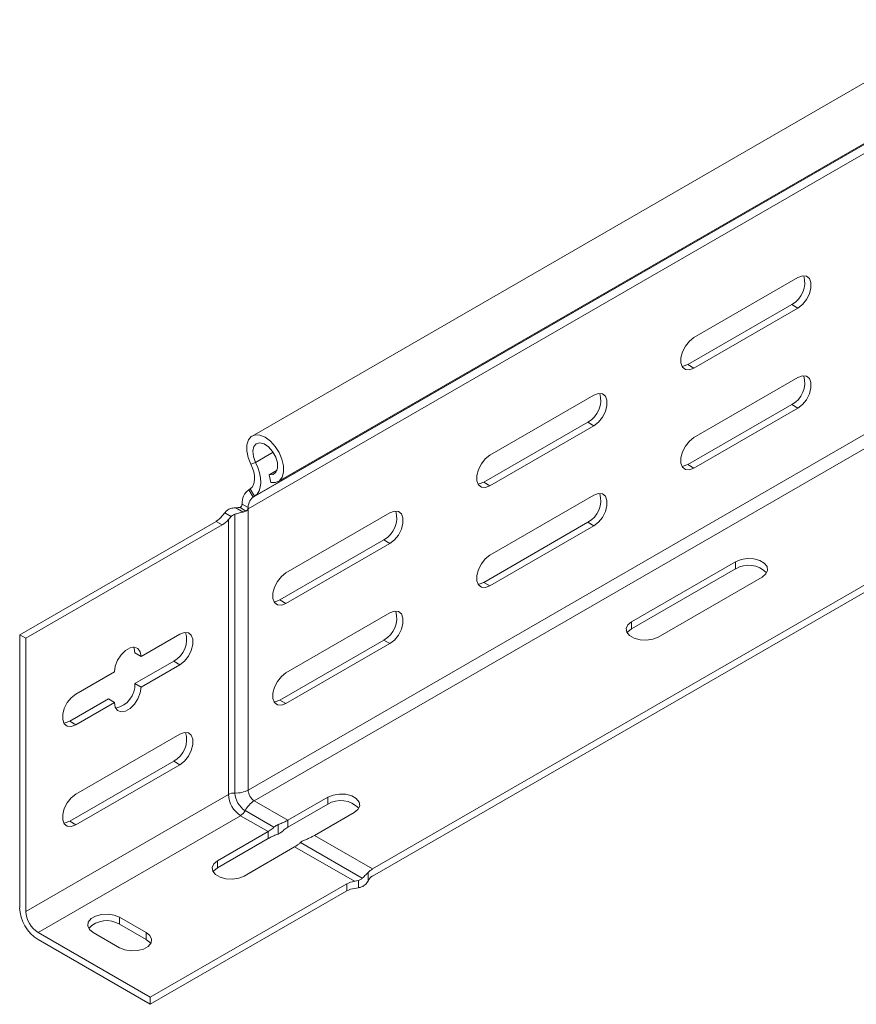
# Model space of a CAD drawing. Header units: millimetres. Extents: x 328 to 1395, y -1100 to 619.
# Tile 8 of 15: x 328 to 473, y 92 to 263. Entities that reach past the tile are written whole.
import ezdxf

# ---------------------------------------------------------------- set-up
doc = ezdxf.new("R2010")
doc.units = ezdxf.units.MM

msp = doc.modelspace()

# ---------------------------------------------------------------- linework, layer by layer
at = {"color": 7, "linetype": 'Continuous', "lineweight": 15}
for p, q in [((754.98, 414.04), (368.19, 190.75)), ((372.74, 182.87), (759.53, 406.16)), ((368.39, 180.16), (755.18, 403.45)), ((368.63, 180.32), (755.42, 403.6)), ((367.51, 178.13), (754.3, 401.42)), ((462.8, 218.25), (444.76, 207.84)), ((461.73, 213.55), (443.7, 203.14)), ((462.8, 212.94), (461.73, 213.55)), ((444.76, 202.53), (462.8, 212.94)), ((444.76, 202.53), (443.7, 203.14)), ((462.8, 200.9), (444.76, 190.49)), ((427.44, 197.84), (409.41, 187.43)), ((461.73, 196.2), (443.7, 185.79)), ((444.76, 185.18), (462.8, 195.59)), ((462.8, 195.59), (461.73, 196.2)), ((426.38, 193.14), (408.35, 182.73)), ((427.44, 192.53), (426.38, 193.14)), ((409.41, 182.12), (427.44, 192.53)), ((367.99, 185.87), (368.81, 186.18)), ((372.52, 184.85), (371.14, 184.05)), ((444.76, 185.18), (443.7, 185.79)), ((371.46, 182.7), (371.14, 184.05)), ((409.41, 182.12), (408.35, 182.73)), ((367.86, 181.6), (367.62, 181.45)), ((368.39, 180.16), (367.62, 181.45)), ((367.86, 181.6), (368.63, 180.32)), ((368.63, 180.32), (368.39, 180.16)), ((427.44, 180.49), (409.41, 170.08)), ((365.31, 178.3), (365.39, 178.3)), ((365.39, 178.3), (366.62, 177.58)), ((367.13, 177.75), (366.1, 178.35)), ((366.46, 178.96), (367.51, 178.35)), ((367.51, 178.35), (367.51, 178.13)), ((367.51, 178.13), (367.51, 129.35)), ((389.08, 115.68), (498.01, 178.57)), ((389.08, 114.45), (499.07, 177.95)), ((361.97, 175.96), (327.92, 156.3)), ((363.03, 175.35), (361.97, 175.96)), ((363.02, 176.89), (363.47, 177.45)), ((363.47, 177.45), (364.57, 176.81)), ((364.57, 176.81), (364.08, 176.28)), ((364.08, 128.6), (364.08, 176.28)), ((365.22, 128.85), (365.22, 177.2)), ((392.08, 177.43), (374.05, 167.02)), ((328.98, 155.69), (363.03, 175.35)), ((426.38, 175.79), (408.35, 165.38)), ((409.41, 164.77), (427.44, 175.18)), ((427.44, 175.18), (426.38, 175.79)), ((391.02, 172.73), (372.99, 162.32)), ((392.08, 172.12), (391.02, 172.73)), ((374.05, 161.71), (392.08, 172.12)), ((452.01, 168.95), (433.98, 158.54)), ((433.98, 157.32), (452.01, 167.73)), ((452.01, 167.73), (452.01, 168.95)), ((438.58, 155.89), (456.61, 166.3)), ((409.41, 164.77), (408.35, 165.38)), ((374.05, 161.71), (372.99, 162.32)), ((392.08, 160.07), (374.05, 149.67)), ((433.98, 157.32), (433.98, 158.54)), ((327.92, 156.3), (327.92, 108.94)), ((327.92, 156.3), (328.98, 155.69)), ((328.98, 108.33), (328.98, 155.69)), ((355.67, 156.4), (348.95, 152.53)), ((391.02, 155.38), (372.99, 144.97)), ((392.08, 154.77), (391.02, 155.38)), ((374.05, 144.36), (392.08, 154.77)), ((347.89, 153.14), (348.95, 152.53)), ((354.61, 151.71), (347.89, 147.83)), ((348.95, 147.22), (355.67, 151.1)), ((354.61, 151.71), (355.67, 151.1)), ((344.36, 149.87), (337.64, 145.99)), ((347.89, 147.83), (348.95, 147.22)), ((343.29, 145.18), (336.58, 141.3)), ((343.29, 145.18), (344.36, 144.56)), ((337.64, 140.69), (344.36, 144.56)), ((374.05, 144.36), (372.99, 144.97)), ((336.58, 141.3), (337.64, 140.69)), ((355.67, 139.05), (337.64, 128.64)), ((354.61, 134.36), (336.58, 123.95)), ((337.64, 123.34), (355.67, 133.74)), ((354.61, 134.36), (355.67, 133.74)), ((364.08, 128.6), (328.98, 108.33)), ((381.3, 128.13), (374.41, 124.15)), ((381.3, 126.91), (381.3, 128.13)), ((368.57, 127.52), (374.41, 124.15)), ((374.41, 122.93), (381.3, 126.91)), ((366.2, 124.92), (331.1, 104.66)), ((366.2, 124.92), (370.97, 122.17)), ((366.99, 125.79), (371.98, 122.91)), ((379, 121.5), (385.9, 125.48)), ((336.58, 123.95), (337.64, 123.34)), ((372.69, 121.74), (372.69, 123.35)), ((374.41, 122.93), (374.41, 124.15)), ((362.21, 117.11), (370.97, 122.17)), ((370.97, 120.94), (370.97, 122.17)), ((379, 121.5), (389.08, 115.68)), ((370.97, 120.94), (362.21, 115.88)), ((376.57, 120.26), (387.29, 114.07)), ((375.57, 119.52), (366.81, 114.45)), ((375.57, 119.52), (385.92, 113.54)), ((362.21, 115.88), (362.21, 117.11)), ((388.33, 115.09), (388.33, 113.66)), ((384.6, 113.09), (350.54, 93.43)), ((384.6, 111.87), (384.6, 113.09)), ((385.92, 113.54), (386.63, 113.69)), ((386.63, 113.69), (386.63, 112.42)), ((388.33, 113.66), (388.29, 113.59)), ((384.6, 111.87), (350.54, 92.21)), ((386.63, 112.42), (385.92, 112.31)), ((349.84, 104.66), (345.24, 107.31)), ((345.24, 106.09), (345.24, 107.31)), ((349.84, 103.43), (345.24, 106.09)), ((350.54, 93.43), (331.1, 104.66)), ((340.64, 104.66), (345.24, 102)), ((349.84, 103.43), (349.84, 104.66)), ((331.1, 103.43), (350.54, 92.21)), ((350.54, 92.21), (350.54, 93.43))]:
    msp.add_line(p, q, dxfattribs=at)
at = {"color": 8, "linetype": 'Continuous', "lineweight": 15}
for p, q in [((367.51, 129.35), (476.41, 192.22)), ((368.57, 127.52), (477.51, 190.4)), ((368.81, 186.18), (371.84, 187.93))]:
    msp.add_line(p, q, dxfattribs=at)
at = {"color": 7, "linetype": 'Continuous', "lineweight": 15, "flags": 128}
for points in [[(462.8, 212.94), (463.58, 213.55), (464.27, 214.41), (464.79, 215.42), (465.06, 216.44), (465.06, 217.36), (464.79, 218.07), (464.27, 218.48), (463.58, 218.54), (462.8, 218.25)], [(444.76, 207.84), (443.98, 207.22), (443.29, 206.36), (442.77, 205.36), (442.5, 204.34), (442.5, 203.42), (442.77, 202.71), (443.29, 202.3), (443.98, 202.24), (444.76, 202.53)], [(443.7, 203.14), (442.92, 202.85), (442.7, 202.83)], [(462.8, 195.59), (463.58, 196.2), (464.27, 197.06), (464.79, 198.06), (465.06, 199.09), (465.06, 200.01), (464.79, 200.72), (464.27, 201.13), (463.58, 201.19), (462.8, 200.9)], [(427.44, 192.53), (428.23, 193.14), (428.92, 194), (429.43, 195), (429.7, 196.03), (429.7, 196.95), (429.43, 197.66), (428.92, 198.07), (428.23, 198.13), (427.44, 197.84)], [(371.46, 182.7), (372.28, 182.69), (372.95, 183.01), (373.42, 183.63), (373.66, 184.51), (373.64, 185.56), (373.37, 186.72), (372.88, 187.88), (372.18, 188.96), (371.36, 189.86), (370.46, 190.53), (369.56, 190.9), (368.74, 190.94), (368.05, 190.66), (367.55, 190.07), (367.29, 189.22), (367.27, 188.18), (367.51, 187.03), (367.99, 185.87)], [(371.14, 184.05), (371.82, 184.09), (372.33, 184.48), (372.59, 185.17), (372.58, 186.08), (372.29, 187.08), (371.76, 188.05), (371.06, 188.86), (370.29, 189.39), (369.54, 189.59), (368.9, 189.43), (368.48, 188.92), (368.31, 188.14), (368.42, 187.18), (368.81, 186.18)], [(444.76, 190.49), (443.98, 189.87), (443.29, 189.01), (442.77, 188.01), (442.5, 186.99), (442.5, 186.06), (442.77, 185.36), (443.29, 184.95), (443.98, 184.88), (444.76, 185.18)], [(368.81, 186.18), (369.2, 185.28), (369.49, 184.37), (369.66, 183.48), (369.7, 182.64), (369.61, 181.88), (369.4, 181.23), (369.07, 180.7), (368.63, 180.32)], [(409.41, 187.43), (408.62, 186.81), (407.93, 185.95), (407.42, 184.95), (407.15, 183.93), (407.15, 183.01), (407.42, 182.3), (407.93, 181.89), (408.62, 181.83), (409.41, 182.12)], [(367.99, 185.87), (368.28, 185.21), (368.49, 184.55), (368.61, 183.9), (368.64, 183.3), (368.58, 182.74), (368.42, 182.27), (368.18, 181.88), (367.86, 181.6)], [(443.7, 185.79), (442.92, 185.5), (442.7, 185.48)], [(408.35, 182.73), (407.56, 182.44), (407.34, 182.42)], [(427.44, 175.18), (428.23, 175.79), (428.92, 176.65), (429.43, 177.65), (429.7, 178.68), (429.7, 179.6), (429.43, 180.31), (428.92, 180.72), (428.23, 180.78), (427.44, 180.49)], [(392.08, 172.12), (392.87, 172.73), (393.56, 173.59), (394.08, 174.59), (394.35, 175.62), (394.35, 176.54), (394.08, 177.25), (393.56, 177.66), (392.87, 177.72), (392.08, 177.43)], [(409.41, 170.08), (408.62, 169.46), (407.93, 168.6), (407.42, 167.6), (407.15, 166.58), (407.15, 165.65), (407.42, 164.95), (407.93, 164.54), (408.62, 164.47), (409.41, 164.77)], [(456.61, 166.3), (457.26, 166.83), (457.55, 167.46), (457.45, 168.11), (456.97, 168.7), (456.17, 169.16), (455.15, 169.44), (454.03, 169.49), (452.94, 169.32), (452.01, 168.95)], [(374.05, 167.02), (373.27, 166.4), (372.58, 165.54), (372.06, 164.54), (371.79, 163.52), (371.79, 162.6), (372.06, 161.89), (372.58, 161.48), (373.27, 161.42), (374.05, 161.71)], [(408.35, 165.38), (407.56, 165.09), (407.34, 165.07)], [(372.99, 162.32), (372.21, 162.03), (371.99, 162.01)], [(392.08, 154.77), (392.87, 155.38), (393.56, 156.24), (394.08, 157.24), (394.35, 158.27), (394.35, 159.19), (394.08, 159.9), (393.56, 160.31), (392.87, 160.37), (392.08, 160.07)], [(433.98, 158.54), (433.33, 158.01), (433.04, 157.38), (433.14, 156.73), (433.62, 156.14), (434.41, 155.68), (435.44, 155.4), (436.56, 155.35), (437.65, 155.51), (438.58, 155.89)], [(433.21, 156.6), (433.33, 156.78), (433.98, 157.32)], [(355.67, 151.1), (356.45, 151.71), (357.15, 152.57), (357.66, 153.57), (357.93, 154.6), (357.93, 155.52), (357.66, 156.23), (357.15, 156.64), (356.45, 156.7), (355.67, 156.4)], [(348.95, 152.53), (348.81, 153.35), (348.41, 153.92), (347.8, 154.16), (347.05, 154.04), (346.25, 153.58), (345.5, 152.83), (344.89, 151.89), (344.49, 150.86), (344.36, 149.87)], [(347.66, 154.17), (347.75, 153.97), (347.89, 153.14)], [(374.05, 149.67), (373.27, 149.05), (372.58, 148.19), (372.06, 147.19), (371.79, 146.17), (371.79, 145.24), (372.06, 144.54), (372.58, 144.13), (373.27, 144.06), (374.05, 144.36)], [(344.36, 144.56), (344.49, 143.74), (344.89, 143.17), (345.5, 142.93), (346.25, 143.05), (347.05, 143.51), (347.8, 144.26), (348.41, 145.2), (348.81, 146.23), (348.95, 147.22)], [(337.64, 145.99), (336.85, 145.38), (336.16, 144.52), (335.65, 143.52), (335.37, 142.5), (335.37, 141.57), (335.65, 140.86), (336.16, 140.46), (336.85, 140.39), (337.64, 140.69)], [(372.99, 144.97), (372.21, 144.68), (371.99, 144.66)], [(336.58, 141.3), (335.79, 141.01), (335.57, 140.99)], [(355.67, 133.74), (356.45, 134.36), (357.15, 135.22), (357.66, 136.22), (357.93, 137.24), (357.93, 138.17), (357.66, 138.87), (357.15, 139.28), (356.45, 139.35), (355.67, 139.05)], [(337.64, 128.64), (336.85, 128.03), (336.16, 127.17), (335.65, 126.17), (335.37, 125.14), (335.37, 124.22), (335.65, 123.51), (336.16, 123.1), (336.85, 123.04), (337.64, 123.34)], [(385.9, 125.48), (386.55, 126.01), (386.84, 126.64), (386.74, 127.29), (386.26, 127.88), (385.46, 128.34), (384.44, 128.62), (383.32, 128.67), (382.23, 128.5), (381.3, 128.13)], [(336.58, 123.95), (335.79, 123.65), (335.57, 123.63)], [(366.81, 114.45), (365.88, 114.08), (364.79, 113.91), (363.67, 113.97), (362.64, 114.24), (361.85, 114.71), (361.37, 115.3), (361.27, 115.95), (361.56, 116.57), (362.21, 117.11)], [(362.21, 115.88), (361.56, 115.35), (361.44, 115.17)], [(345.24, 107.31), (344.31, 107.69), (343.22, 107.85), (342.1, 107.8), (341.08, 107.52), (340.28, 107.06), (339.8, 106.47), (339.7, 105.82), (340, 105.19), (340.64, 104.66)], [(345.24, 102), (346.16, 101.63), (347.25, 101.46), (348.38, 101.52), (349.4, 101.79), (350.2, 102.26), (350.68, 102.85), (350.77, 103.49), (350.48, 104.12), (349.84, 104.66)], [(350.61, 102.72), (350.48, 102.9), (349.84, 103.43)]]:
    msp.add_lwpolyline(points, dxfattribs=at)
at = {"color": 7, "linetype": 'Continuous', "lineweight": 15}
for centre, radius, start, end in [((459.69, 217.33), 4.29, 298.461, 16.6994), ((459.69, 199.97), 4.29, 298.461, 16.6994), ((424.33, 196.92), 4.29, 298.461, 16.6994), ((369.42, 179.09), 2.97, 127.3656, 182.5816), ((369.81, 178.35), 2.3, 128.011, 185.256), ((424.33, 179.56), 4.29, 298.461, 16.6994), ((365.41, 180.64), 2.34, 269.4546, 290.1877), ((365.69, 178.99), 0.764, 302.5897, 339.0143), ((365.64, 181.42), 3.96, 284.4554, 292.1735), ((388.98, 176.51), 4.29, 298.461, 16.6994), ((359.96, 179.3), 3.89, 301.0854, 321.7918), ((361.02, 178.69), 3.89, 301.0854, 321.7918), ((454.26, 164.07), 4.29, 43.3127, 121.5348), ((388.98, 159.15), 4.29, 298.461, 16.6994), ((352.56, 155.48), 4.29, 298.461, 16.6994), ((343.6, 147.72), 4.29, 283.3052, 1.5396), ((352.56, 138.13), 4.29, 298.461, 16.6994), ((365.11, 126.65), 2.2, 86.9965, 117.8735), ((368.69, 128.81), 4.61, 182.6055, 237.3945), ((365.46, 133.25), 4.4, 266.9965, 297.8735), ((369.06, 129.02), 3.84, 182.6055, 237.3945), ((369.82, 129.46), 2.31, 182.6055, 237.3945), ((370.91, 123.79), 4.4, 122.1215, 153.0042), ((383.55, 123.25), 4.29, 43.3127, 121.5348), ((365.03, 126.79), 2.2, 302.1215, 333.0042), ((390.91, 112.59), 3.59, 120.6067, 135.9185), ((390.23, 112.62), 2.17, 121.9609, 151.2127), ((386.48, 109.68), 3.89, 98.2068, 118.9093), ((386.48, 108.46), 3.89, 98.2068, 118.9093), ((334.82, 109.26), 6.92, 182.6055, 237.3945), ((333.58, 108.54), 4.61, 182.6055, 237.3945), ((342.99, 102.43), 4.29, 58.4652, 136.6873)]:
    msp.add_arc(centre, radius, start, end, dxfattribs=at)
for points, knots in [([(363.47, 177.45), (363.59, 177.59), (363.88, 177.91), (364.48, 178.22), (365, 178.3), (365.27, 178.3), (365.31, 178.3)], [0, 0, 0, 0, 0.266463, 0.610739, 0.942052, 1, 1, 1, 1]), ([(366.62, 177.58), (366.35, 177.51), (365.89, 177.38), (365.42, 177.25), (365.22, 177.2)], [0, 0, 0, 0, 0.578861, 1, 1, 1, 1]), ([(366.4, 178.72), (366.42, 178.77), (366.45, 178.85), (366.45, 178.93), (366.46, 178.96)], [0, 0, 0, 0, 0.614497, 1, 1, 1, 1]), ([(367.51, 178.35), (367.51, 178.3), (367.5, 178.2), (367.44, 178.05), (367.35, 177.9), (367.24, 177.8), (367.16, 177.77), (367.13, 177.75)], [0, 0, 0, 0, 0.2140405, 0.4280875, 0.6418686, 0.8546218, 1, 1, 1, 1]), ([(365.22, 177.2), (365.07, 177.14), (364.83, 177.05), (364.64, 176.88), (364.57, 176.81)], [0, 0, 0, 0, 0.627768, 1, 1, 1, 1]), ([(371.98, 122.91), (372.15, 123.05), (372.37, 123.23), (372.63, 123.33), (372.69, 123.35)], [0, 0, 0, 0, 0.771658, 1, 1, 1, 1]), ([(372.69, 123.35), (372.94, 123.45), (373.39, 123.62), (373.99, 123.92), (374.28, 124.08), (374.41, 124.15)], [0, 0, 0, 0, 0.407021, 0.751647, 1, 1, 1, 1]), ([(370.97, 122.17), (371.09, 122.24), (371.31, 122.37), (371.67, 122.64), (371.88, 122.82), (371.98, 122.91)], [0, 0, 0, 0, 0.346327, 0.691474, 1, 1, 1, 1]), ([(372.69, 121.74), (372.45, 121.65), (371.99, 121.47), (371.39, 121.18), (371.1, 121.01), (370.97, 120.94)], [0, 0, 0, 0, 0.407021, 0.751647, 1, 1, 1, 1]), ([(373.41, 122.18), (373.24, 122.04), (373.02, 121.86), (372.75, 121.76), (372.69, 121.74)], [0, 0, 0, 0, 0.7716577, 1, 1, 1, 1]), ([(374.41, 122.93), (374.29, 122.86), (374.07, 122.72), (373.71, 122.46), (373.5, 122.27), (373.41, 122.18)], [0, 0, 0, 0, 0.346327, 0.691474, 1, 1, 1, 1]), ([(379, 121.5), (378.83, 121.4), (378.5, 121.22), (377.89, 120.92), (377.49, 120.77), (377.29, 120.7)], [0, 0, 0, 0, 0.333665, 0.666043, 1, 1, 1, 1]), ([(376.57, 120.26), (376.44, 120.14), (376.18, 119.91), (375.82, 119.66), (375.63, 119.55), (375.57, 119.52)], [0, 0, 0, 0, 0.406592, 0.81534, 1, 1, 1, 1]), ([(377.29, 120.7), (377.09, 120.61), (376.83, 120.5), (376.62, 120.3), (376.57, 120.26)], [0, 0, 0, 0, 0.771596, 1, 1, 1, 1]), ([(387.29, 114.07), (387.5, 114.27), (387.85, 114.62), (388.19, 114.95), (388.33, 115.09)], [0, 0, 0, 0, 0.596465, 1, 1, 1, 1]), ([(386.63, 113.69), (386.72, 113.72), (386.97, 113.8), (387.17, 113.96), (387.29, 114.07)], [0, 0, 0, 0, 0.35721, 1, 1, 1, 1]), ([(388.29, 113.59), (388.15, 113.38), (387.87, 112.95), (387.26, 112.55), (386.82, 112.46), (386.63, 112.42)], [0, 0, 0, 0, 0.363546, 0.728815, 1, 1, 1, 1])]:
    msp.add_open_spline(points, degree=3, knots=knots, dxfattribs=at)

doc.saveas('drawing.dxf')
